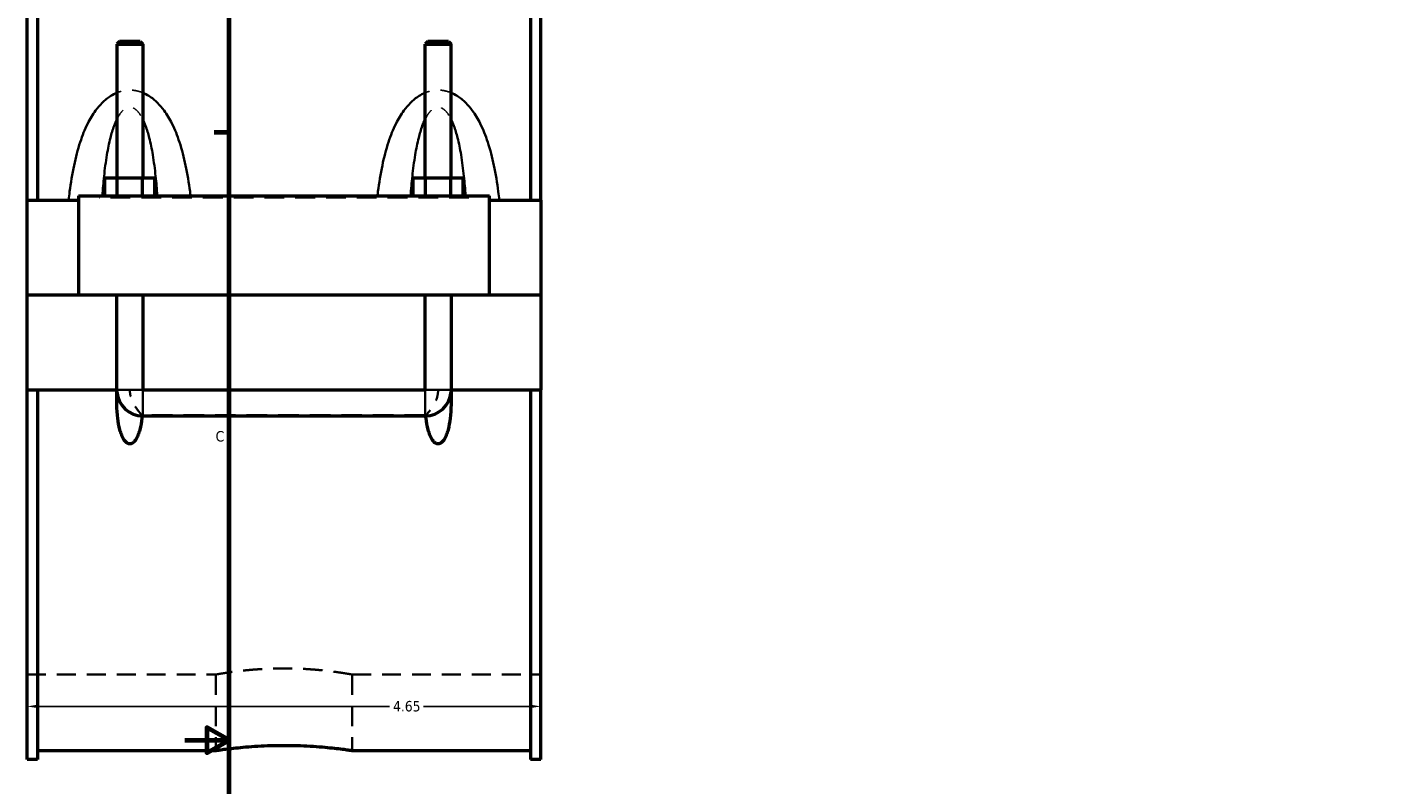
# Model space of a CAD drawing. Header units: inches. Extents: x -2.2 to 49.9, y -1.8 to 49.3.
# Tile 2 of 10: x -1.3 to 10.9, y 10.6 to 17.5. Entities that reach past the tile are written whole.
import ezdxf

# ---------------------------------------------------------------- set-up
doc = ezdxf.new("R2010")
doc.units = ezdxf.units.IN
doc.header["$MEASUREMENT"] = 0
doc.linetypes.add('DASHED', pattern=[0.2067, 0.1654, -0.0413])
for name, color, linetype, lineweight in [('Border (ANSI)', 7, 'Continuous', 70), ('Dimension (ANSI)', 7, 'Continuous', 25), ('Hidden (ANSI)', 7, 'DASHED', 35), ('Hidden Narrow (ANSI)', 7, 'DASHED', 25), ('Visible (ANSI)', 7, 'Continuous', 50), ('Visible Narrow (ANSI)', 7, 'Continuous', 35)]:
    doc.layers.add(name, color=color, linetype=linetype, lineweight=lineweight)
doc.styles.add('Note Text (ANSI)', font='tahoma.ttf')
doc.dimstyles.new('Default (ANSI)', dxfattribs={"dimtxt": 0.094488, "dimasz": 0.098425, "dimexe": 0.125, "dimexo": 0.0625, "dimgap": 0.031496, "dimtad": 0, "dimtih": 1, "dimtoh": 1, "dimrnd": 1e-08, "dimzin": 4, "dimdsep": 46, "dimtxsty": 'Note Text (ANSI)', "dimcen": 0.09, "dimdle": 0.393701, "dimclrd": 256, "dimclre": 256, "dimclrt": 5, "dimadec": 0, "dimazin": 1, "dimtfac": 1, "dimtofl": 0, "dimtmove": 0, "dimatfit": 3, "dimfxl": 1, "dimtolj": 1, "dimtzin": 4, "dimlwd": -1, "dimlwe": -1, "dimarcsym": 0})

# ---------------------------------------------------------------- blocks, each defined once
blk = doc.blocks.new('Borders Default Border')
at = {"layer": 'Border (ANSI)'}
blk.add_line((0.5, 16.5), (0.366, 16.5), dxfattribs=at)
at = {"layer": 'Border (ANSI)', "flags": 128}
for points in [[(0.5, 1), (0.5, 21), (33.5, 21), (33.5, 1), (0.5, 1)], [(0.1, 11), (0.5, 11), (0.3, 11.115), (0.3, 10.885), (0.5, 11)]]:
    blk.add_lwpolyline(points, dxfattribs=at)
at = {"layer": 'Border (ANSI)', "color": 5, "true_color": 0x0000ff, "insert": (0.378, 13.701), "char_height": 0.0945, "attachment_point": 7, "style": 'Note Text (ANSI)'}
blk.add_mtext('C', dxfattribs=at)
blk = doc.blocks.new('*D6')
at = {"layer": 'Defpoints', "color": 0, "transparency": 16777216}
for p in [(-1.328, 15.888), (3.322, 15.888), (3.322, 11.306)]:
    blk.add_point(p, dxfattribs=at)
at = {"layer": 'Dimension (ANSI)', "transparency": 16777216}
for p, q in [((-1.328, 15.825), (-1.328, 11.181)), ((3.322, 15.825), (3.322, 11.181)), ((-1.23, 11.306), (1.952, 11.306)), ((3.223, 11.306), (2.258, 11.306))]:
    blk.add_line(p, q, dxfattribs=at)
for points in [[(-1.23, 11.322), (-1.23, 11.29), (-1.328, 11.306)], [(3.223, 11.322), (3.223, 11.29), (3.322, 11.306)]]:
    blk.add_solid(points, dxfattribs=at)
at = {"layer": 'Dimension (ANSI)', "color": 5, "transparency": 16777216, "insert": (1.984, 11.355), "char_height": 0.0945, "attachment_point": 1, "style": 'Note Text (ANSI)'}
blk.add_mtext('\\A1;4.65', dxfattribs=at)

msp = doc.modelspace()

# ---------------------------------------------------------------- linework, layer by layer
at = {"layer": 'Hidden (ANSI)', "ltscale": 0.897567}
for p, q in [((-0.5163, 15.0272), (-0.2801, 15.0272)), ((2.2737, 15.0272), (2.5099, 15.0272))]:
    msp.add_line(p, q, dxfattribs=at)
at = {"layer": 'Hidden (ANSI)', "ltscale": 0.151847}
for p, q in [((-0.5163, 14.0907), (-0.5163, 14.1704)), ((2.5099, 14.0907), (2.5099, 14.1704))]:
    msp.add_line(p, q, dxfattribs=at)
at = {"layer": 'Hidden (ANSI)', "ltscale": 1.123182}
msp.add_line((2.2737, 13.9405), (-0.2801, 13.9405), dxfattribs=at)
at = {"layer": 'Hidden (ANSI)', "ltscale": 1.032703}
for p, q in [((-1.3282, 11.5942), (0.3795, 11.5942)), ((1.6142, 11.5942), (3.3218, 11.5942))]:
    msp.add_line(p, q, dxfattribs=at)
at = {"layer": 'Hidden (ANSI)', "ltscale": 1.107898}
for p, q in [((0.3795, 11.5942), (0.3795, 10.9071)), ((1.6142, 11.5942), (1.6142, 10.9071))]:
    msp.add_line(p, q, dxfattribs=at)
at = {"layer": 'Hidden (ANSI)', "ltscale": 0.036756}
for centre, start, end in [((-0.2801, 14.1704), 180, 184.69338), ((2.2737, 14.1704), 355.30662, 0)]:
    msp.add_arc(centre, 0.2362, start, end, dxfattribs=at)
at = {"layer": 'Hidden (ANSI)', "ltscale": 0.549526}
for points, knots in [([(-0.2864, 13.9406), (-0.2894, 13.9437), (-0.2934, 13.9479), (-0.3051, 13.9606), (-0.3135, 13.9701), (-0.3333, 13.9948), (-0.3452, 14.0112), (-0.3693, 14.0516), (-0.3805, 14.0754), (-0.3943, 14.1225), (-0.3978, 14.1446), (-0.3982, 14.1681), (-0.3982, 14.1693), (-0.3982, 14.1704)], [1.02801091, 1.02801091, 1.02801091, 1.02801091, 1.11858927, 1.11858927, 1.25803373, 1.25803373, 1.43972216, 1.43972216, 1.64554567, 1.64554567, 1.81637945, 1.81637945, 1.82512786, 1.82512786, 1.82512786, 1.82512786]), ([(2.3918, 14.1704), (2.3918, 14.1693), (2.3918, 14.1681), (2.3915, 14.1446), (2.3879, 14.1225), (2.3741, 14.0754), (2.3629, 14.0516), (2.3389, 14.0112), (2.3269, 13.9948), (2.3071, 13.9701), (2.2988, 13.9606), (2.2871, 13.9479), (2.2831, 13.9437), (2.28, 13.9406)], [-0.00874841, -0.00874841, -0.00874841, -0.00874841, 0, 0, 0.17083378, 0.17083378, 0.37665729, 0.37665729, 0.55834572, 0.55834572, 0.69779018, 0.69779018, 0.78836853, 0.78836853, 0.78836853, 0.78836853])]:
    msp.add_open_spline(points, degree=3, knots=knots, dxfattribs=at)
at = {"layer": 'Hidden (ANSI)', "ltscale": 0.012377}
for points in [[(-0.2864, 13.9406), (-0.2866, 13.9385), (-0.2868, 13.9364), (-0.287, 13.9343)], [(2.2806, 13.9343), (2.2804, 13.9364), (2.2802, 13.9385), (2.28, 13.9406)]]:
    msp.add_open_spline(points, degree=3, dxfattribs=at)
at = {"layer": 'Hidden (ANSI)', "ltscale": 0.01191}
for points in [[(-0.2801, 13.9405), (-0.2822, 13.9405), (-0.2843, 13.9406), (-0.2864, 13.9406)], [(2.28, 13.9406), (2.2779, 13.9406), (2.2758, 13.9405), (2.2737, 13.9405)]]:
    msp.add_open_spline(points, degree=3, dxfattribs=at)
at = {"layer": 'Hidden (ANSI)', "ltscale": 1.044634}
msp.add_open_spline([(1.6142, 11.5942), (1.6142, 11.5942), (1.6104, 11.5948), (1.5948, 11.5976), (1.5828, 11.5997), (1.5513, 11.6049), (1.5317, 11.6081), (1.4864, 11.6149), (1.4607, 11.6185), (1.406, 11.6255), (1.3751, 11.6291), (1.3077, 11.636), (1.2713, 11.6392), (1.1953, 11.6445), (1.1556, 11.6466), (1.0758, 11.6494), (1.0357, 11.6501), (0.958, 11.6501), (0.9178, 11.6494), (0.838, 11.6466), (0.7984, 11.6445), (0.7223, 11.6392), (0.6859, 11.636), (0.6186, 11.6291), (0.5877, 11.6255), (0.533, 11.6185), (0.5073, 11.6149), (0.462, 11.6081), (0.4424, 11.6049), (0.4108, 11.5997), (0.3989, 11.5976), (0.3832, 11.5948), (0.3795, 11.5942), (0.3795, 11.5942)], degree=3, knots=[2.3681181, 2.3681181, 2.3681181, 2.3681181, 2.6641275, 2.6641275, 2.9601369, 2.9601369, 3.2561463, 3.2561463, 3.5521557, 3.5521557, 3.8481758, 3.8481758, 4.1441959, 4.1441959, 4.4402161, 4.4402161, 4.7362362, 4.7362362, 5.0322563, 5.0322563, 5.3282765, 5.3282765, 5.6242966, 5.6242966, 5.9203167, 5.9203167, 6.2163261, 6.2163261, 6.5123355, 6.5123355, 6.8083449, 6.8083449, 7.1043543, 7.1043543, 7.1043543, 7.1043543], dxfattribs=at)
at = {"layer": 'Hidden Narrow (ANSI)', "ltscale": 1.079826}
msp.add_line((2.6708, 15.9076), (-0.6772, 15.9076), dxfattribs=at)
at = {"layer": 'Hidden Narrow (ANSI)', "ltscale": 0.418131}
for points, knots in [([(-0.2801, 16.8586), (-0.2823, 16.8596), (-0.2846, 16.8605), (-0.3087, 16.8699), (-0.3316, 16.8761), (-0.3692, 16.8816), (-0.3837, 16.8827), (-0.3982, 16.8827), (-0.4126, 16.8827), (-0.4271, 16.8816), (-0.4647, 16.8761), (-0.4876, 16.8699), (-0.5118, 16.8605), (-0.514, 16.8596), (-0.5163, 16.8586)], [-4.07013381, -4.07013381, -4.07013381, -4.07013381, -4.05153618, -4.05153618, -3.87193314, -3.87193314, -3.76161098, -3.76161098, -3.76161098, -3.65128882, -3.65128882, -3.47168578, -3.47168578, -3.45308815, -3.45308815, -3.45308815, -3.45308815]), ([(2.5099, 16.8586), (2.5077, 16.8596), (2.5054, 16.8605), (2.4813, 16.8699), (2.4584, 16.8761), (2.4208, 16.8816), (2.4063, 16.8827), (2.3918, 16.8827), (2.3774, 16.8827), (2.3629, 16.8816), (2.3253, 16.8761), (2.3024, 16.8699), (2.2782, 16.8605), (2.276, 16.8596), (2.2737, 16.8586)], [-4.07013381, -4.07013381, -4.07013381, -4.07013381, -4.05153617, -4.05153617, -3.87193313, -3.87193313, -3.76161098, -3.76161098, -3.76161098, -3.65128882, -3.65128882, -3.47168578, -3.47168578, -3.45308815, -3.45308815, -3.45308815, -3.45308815])]:
    msp.add_open_spline(points, degree=3, knots=knots, dxfattribs=at)
at = {"layer": 'Hidden Narrow (ANSI)', "ltscale": 0.572898}
for points, knots in [([(-0.5163, 16.6179), (-0.5155, 16.6194), (-0.5148, 16.6209), (-0.5031, 16.6441), (-0.4911, 16.6637), (-0.469, 16.6914), (-0.4595, 16.701), (-0.4395, 16.7165), (-0.4289, 16.7222), (-0.4116, 16.7273), (-0.4049, 16.7282), (-0.3982, 16.7282), (-0.3915, 16.7282), (-0.3848, 16.7273), (-0.3674, 16.7222), (-0.3568, 16.7165), (-0.3368, 16.701), (-0.3273, 16.6914), (-0.3052, 16.6637), (-0.2932, 16.6441), (-0.2815, 16.6209), (-0.2808, 16.6194), (-0.2801, 16.6179)], [3.0216271, 3.0216271, 3.0216271, 3.0216271, 3.0391119, 3.0391119, 3.2957948, 3.2957948, 3.4716858, 3.4716858, 3.6512888, 3.6512888, 3.761611, 3.761611, 3.761611, 3.8719331, 3.8719331, 4.0515362, 4.0515362, 4.2274272, 4.2274272, 4.4841101, 4.4841101, 4.5015949, 4.5015949, 4.5015949, 4.5015949]), ([(2.2737, 16.6179), (2.2745, 16.6194), (2.2752, 16.6209), (2.2869, 16.6441), (2.2989, 16.6637), (2.321, 16.6914), (2.3305, 16.701), (2.3505, 16.7165), (2.3611, 16.7222), (2.3784, 16.7273), (2.3851, 16.7282), (2.3918, 16.7282), (2.3985, 16.7282), (2.4052, 16.7273), (2.4226, 16.7222), (2.4332, 16.7165), (2.4532, 16.701), (2.4627, 16.6914), (2.4848, 16.6637), (2.4968, 16.6441), (2.5085, 16.6209), (2.5092, 16.6194), (2.5099, 16.6179)], [3.0216271, 3.0216271, 3.0216271, 3.0216271, 3.0391119, 3.0391119, 3.2957948, 3.2957948, 3.4716858, 3.4716858, 3.6512888, 3.6512888, 3.761611, 3.761611, 3.761611, 3.8719331, 3.8719331, 4.0515362, 4.0515362, 4.2274272, 4.2274272, 4.48411, 4.48411, 4.5015949, 4.5015949, 4.5015949, 4.5015949])]:
    msp.add_open_spline(points, degree=3, knots=knots, dxfattribs=at)
at = {"layer": 'Visible (ANSI)'}
for p, q in [((-1.3282, 15.888), (-1.3282, 19.2337)), ((-1.2352, 19.2337), (-1.2352, 15.888)), ((3.2288, 19.2337), (3.2288, 15.888)), ((3.3218, 15.888), (3.3218, 19.2337)), ((-0.4927, 17.3212), (-0.5163, 17.2976)), ((-0.5163, 17.2976), (-0.2801, 17.2976)), ((-0.5163, 17.2976), (-0.5163, 16.0848)), ((-0.3037, 17.3212), (-0.4927, 17.3212)), ((-0.3037, 17.3212), (-0.2801, 17.2976)), ((-0.2801, 17.2976), (-0.2801, 16.0848)), ((2.2973, 17.3212), (2.2737, 17.2976)), ((2.2737, 17.2976), (2.5099, 17.2976)), ((2.2737, 16.0848), (2.2737, 17.2976)), ((2.4863, 17.3212), (2.2973, 17.3212)), ((2.4863, 17.3212), (2.5099, 17.2976)), ((2.5099, 16.0848), (2.5099, 17.2976)), ((-0.6255, 15.9273), (-0.6255, 16.0848)), ((-0.5118, 16.0848), (-0.6255, 16.0848)), ((-0.5118, 15.9273), (-0.5118, 16.0848)), ((-0.2845, 16.0848), (-0.5118, 16.0848)), ((-0.2845, 15.9273), (-0.2845, 16.0848)), ((-0.1709, 16.0848), (-0.2845, 16.0848)), ((-0.1709, 15.9273), (-0.1709, 16.0848)), ((2.1645, 15.9273), (2.1645, 16.0848)), ((2.2782, 16.0848), (2.1645, 16.0848)), ((2.2782, 15.9273), (2.2782, 16.0848)), ((2.5055, 16.0848), (2.2782, 16.0848)), ((2.5055, 15.9273), (2.5055, 16.0848)), ((2.6191, 16.0848), (2.5055, 16.0848)), ((2.6191, 15.9273), (2.6191, 16.0848)), ((-1.3282, 15.888), (-0.8632, 15.888)), ((-1.3282, 15.0312), (-1.3282, 15.888)), ((-0.8632, 15.9273), (2.8568, 15.9273)), ((-0.8632, 15.9273), (-0.8632, 15.0312)), ((2.8568, 15.0312), (2.8568, 15.9273)), ((2.8568, 15.888), (3.3218, 15.888)), ((3.3218, 15.888), (3.3218, 15.0312)), ((-1.3282, 15.0312), (-0.8632, 15.0312)), ((-1.3282, 14.1704), (-1.3282, 15.0272)), ((-0.5163, 15.0272), (-1.3282, 15.0272)), ((-0.8632, 15.0312), (2.8568, 15.0312)), ((-0.5163, 15.0312), (-0.5163, 15.0272)), ((-0.5163, 14.1704), (-0.5163, 15.0272)), ((-0.2801, 15.0312), (-0.2801, 15.0272)), ((-0.2801, 15.0272), (-0.2801, 14.1704)), ((2.2737, 15.0272), (-0.2801, 15.0272)), ((2.2737, 15.0272), (2.2737, 15.0312)), ((2.2737, 14.1704), (2.2737, 15.0272)), ((2.5099, 15.0272), (2.5099, 15.0312)), ((2.5099, 15.0272), (2.5099, 14.1704)), ((3.3218, 15.0272), (2.5099, 15.0272)), ((2.8568, 15.0312), (3.3218, 15.0312)), ((3.3218, 15.0272), (3.3218, 14.1704)), ((-1.3282, 10.8247), (-1.3282, 14.1704)), ((-1.3282, 14.1704), (-0.5163, 14.1704)), ((-1.2352, 14.1704), (-1.2352, 10.8247)), ((-0.5163, 14.1704), (-0.5149, 14.1704)), ((-0.2814, 14.1704), (-0.2801, 14.1704)), ((-0.2801, 14.1704), (2.2737, 14.1704)), ((-0.2801, 14.1691), (2.2737, 14.1691)), ((2.2737, 14.1704), (2.2751, 14.1704)), ((2.5086, 14.1704), (2.5099, 14.1704)), ((2.5099, 14.1704), (3.3218, 14.1704)), ((3.2288, 14.1704), (3.2288, 10.8247)), ((3.3218, 10.8247), (3.3218, 14.1704)), ((-0.2801, 13.9342), (2.2737, 13.9342)), ((-1.2352, 10.9071), (0.3795, 10.9071)), ((1.6142, 10.9071), (3.2288, 10.9071)), ((-1.2352, 10.8247), (-1.3282, 10.8247)), ((3.3218, 10.8247), (3.2288, 10.8247))]:
    msp.add_line(p, q, dxfattribs=at)
for centre, start, end in [((-0.2801, 14.1704), 184.69338, 270), ((2.2737, 14.1704), 270, 355.30662)]:
    msp.add_arc(centre, 0.2362, start, end, dxfattribs=at)
for points, knots in [([(-0.287, 13.9343), (-0.2877, 13.9266), (-0.2886, 13.9189), (-0.2934, 13.8786), (-0.2992, 13.8431), (-0.3127, 13.7917), (-0.318, 13.775), (-0.3309, 13.7432), (-0.3384, 13.7282), (-0.3538, 13.7066), (-0.3611, 13.6983), (-0.3738, 13.6891), (-0.3784, 13.6865), (-0.3879, 13.683), (-0.393, 13.682), (-0.4034, 13.682), (-0.4084, 13.683), (-0.418, 13.6865), (-0.4225, 13.6891), (-0.4352, 13.6983), (-0.4425, 13.7066), (-0.458, 13.7282), (-0.4654, 13.7432), (-0.4783, 13.775), (-0.4836, 13.7917), (-0.4972, 13.8431), (-0.5029, 13.8786), (-0.5166, 13.9922), (-0.5179, 14.0804), (-0.5149, 14.1704)], [1.5363477, 1.5363477, 1.5363477, 1.5363477, 1.5968797, 1.5968797, 1.857561, 1.857561, 1.9879016, 1.9879016, 2.1182423, 2.1182423, 2.1973812, 2.1973812, 2.2369507, 2.2369507, 2.2765201, 2.2765201, 2.3160896, 2.3160896, 2.355659, 2.355659, 2.434798, 2.434798, 2.5651386, 2.5651386, 2.6954793, 2.6954793, 2.9561606, 2.9561606, 3.6008376, 3.6008376, 3.6008376, 3.6008376]), ([(-0.2814, 14.1704), (-0.2814, 14.1703), (-0.2814, 14.1701), (-0.2812, 14.1698), (-0.2811, 14.1696), (-0.2809, 14.1694), (-0.2807, 14.1693), (-0.2804, 14.1692), (-0.2802, 14.1691), (-0.2801, 14.1691)], [0.0000740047, 0.0000740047, 0.0000740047, 0.0000740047, 0.0013944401, 0.0013944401, 0.0027725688, 0.0027725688, 0.0041200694, 0.0041200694, 0.0054404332, 0.0054404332, 0.0054404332, 0.0054404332]), ([(2.2737, 14.1691), (2.2739, 14.1691), (2.2741, 14.1692), (2.2744, 14.1693), (2.2745, 14.1694), (2.2748, 14.1696), (2.2749, 14.1698), (2.275, 14.1701), (2.2751, 14.1703), (2.2751, 14.1704)], [0, 0, 0, 0, 0.0013148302, 0.0013148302, 0.0026484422, 0.0026484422, 0.0040166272, 0.0040166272, 0.0053612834, 0.0053612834, 0.0053612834, 0.0053612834]), ([(2.5086, 14.1704), (2.5115, 14.0804), (2.5102, 13.9922), (2.4966, 13.8786), (2.4908, 13.8431), (2.4773, 13.7917), (2.472, 13.775), (2.4591, 13.7432), (2.4516, 13.7282), (2.4362, 13.7066), (2.4289, 13.6983), (2.4162, 13.6891), (2.4116, 13.6865), (2.4021, 13.683), (2.397, 13.682), (2.3866, 13.682), (2.3816, 13.683), (2.372, 13.6865), (2.3675, 13.6891), (2.3548, 13.6983), (2.3475, 13.7066), (2.332, 13.7282), (2.3246, 13.7432), (2.3117, 13.775), (2.3064, 13.7917), (2.2928, 13.8431), (2.2871, 13.8786), (2.2822, 13.9189), (2.2814, 13.9266), (2.2806, 13.9343)], [0.9522026, 0.9522026, 0.9522026, 0.9522026, 1.5968797, 1.5968797, 1.857561, 1.857561, 1.9879016, 1.9879016, 2.1182423, 2.1182423, 2.1973812, 2.1973812, 2.2369507, 2.2369507, 2.2765201, 2.2765201, 2.3160896, 2.3160896, 2.355659, 2.355659, 2.434798, 2.434798, 2.5651386, 2.5651386, 2.6954793, 2.6954793, 2.9561606, 2.9561606, 3.0166925, 3.0166925, 3.0166925, 3.0166925]), ([(0.3795, 10.9071), (0.3795, 10.9071), (0.3832, 10.9077), (0.3989, 10.91), (0.4108, 10.9117), (0.4423, 10.9161), (0.4619, 10.9187), (0.5073, 10.9244), (0.5329, 10.9274), (0.5877, 10.9332), (0.6186, 10.9363), (0.686, 10.9419), (0.7224, 10.9446), (0.7984, 10.949), (0.8381, 10.9507), (0.9179, 10.9531), (0.958, 10.9536), (1.0357, 10.9536), (1.0758, 10.9531), (1.1556, 10.9507), (1.1952, 10.949), (1.2712, 10.9446), (1.3077, 10.9419), (1.375, 10.9363), (1.406, 10.9332), (1.4607, 10.9274), (1.4864, 10.9244), (1.5317, 10.9187), (1.5513, 10.9161), (1.5829, 10.9117), (1.5948, 10.91), (1.6104, 10.9077), (1.6142, 10.9071), (1.6142, 10.9071)], [2.366407, 2.366407, 2.366407, 2.366407, 2.6622053, 2.6622053, 2.9580036, 2.9580036, 3.2538019, 3.2538019, 3.5496002, 3.5496002, 3.8454036, 3.8454036, 4.1412071, 4.1412071, 4.4370105, 4.4370105, 4.7328139, 4.7328139, 5.0286174, 5.0286174, 5.3244208, 5.3244208, 5.6202242, 5.6202242, 5.9160277, 5.9160277, 6.211826, 6.211826, 6.5076243, 6.5076243, 6.8034226, 6.8034226, 7.0992209, 7.0992209, 7.0992209, 7.0992209])]:
    msp.add_open_spline(points, degree=3, knots=knots, dxfattribs=at)
at = {"layer": 'Visible Narrow (ANSI)'}
for p, q in [((-0.5112, 14.1704), (-0.2851, 14.1704)), ((-0.2801, 13.9355), (-0.2801, 14.1652)), ((2.2737, 13.9355), (2.2737, 14.1652)), ((2.5049, 14.1704), (2.2788, 14.1704))]:
    msp.add_line(p, q, dxfattribs=at)
for points, knots in [([(-0.5163, 16.8586), (-0.5353, 16.8508), (-0.5535, 16.8412), (-0.5992, 16.8123), (-0.6252, 16.7909), (-0.6702, 16.7459), (-0.6896, 16.7227), (-0.7347, 16.6612), (-0.7583, 16.6213), (-0.8059, 16.5263), (-0.8281, 16.4702), (-0.8698, 16.3442), (-0.8879, 16.2735), (-0.9195, 16.1237), (-0.9324, 16.0443), (-0.9462, 15.9387), (-0.9492, 15.9134), (-0.9521, 15.888)], [-3.4530881, -3.4530881, -3.4530881, -3.4530881, -3.2957948, -3.2957948, -3.0391119, -3.0391119, -2.8083802, -2.8083802, -2.456951, -2.456951, -2.0058343, -2.0058343, -1.4695156, -1.4695156, -0.8880339, -0.8880339, -0.7051461, -0.7051461, -0.7051461, -0.7051461]), ([(0.1512, 15.9273), (0.1497, 15.9396), (0.1481, 15.9518), (0.136, 16.0443), (0.1232, 16.1237), (0.0916, 16.2735), (0.0734, 16.3442), (0.0318, 16.4702), (0.0095, 16.5263), (-0.038, 16.6213), (-0.0616, 16.6612), (-0.1067, 16.7227), (-0.1262, 16.7459), (-0.1711, 16.7909), (-0.1971, 16.8123), (-0.2428, 16.8412), (-0.2611, 16.8508), (-0.2801, 16.8586)], [-6.72351, -6.72351, -6.72351, -6.72351, -6.6351881, -6.6351881, -6.0537063, -6.0537063, -5.5173876, -5.5173876, -5.0662709, -5.0662709, -4.7148417, -4.7148417, -4.4841101, -4.4841101, -4.2274272, -4.2274272, -4.0701338, -4.0701338, -4.0701338, -4.0701338]), ([(2.2737, 16.8586), (2.2547, 16.8508), (2.2365, 16.8412), (2.1908, 16.8123), (2.1648, 16.7909), (2.1198, 16.7459), (2.1004, 16.7227), (2.0553, 16.6612), (2.0317, 16.6213), (1.9841, 16.5263), (1.9619, 16.4702), (1.9202, 16.3442), (1.9021, 16.2735), (1.8705, 16.1237), (1.8576, 16.0443), (1.8455, 15.9518), (1.844, 15.9396), (1.8425, 15.9273)], [-3.4530881, -3.4530881, -3.4530881, -3.4530881, -3.2957948, -3.2957948, -3.0391119, -3.0391119, -2.8083803, -2.8083803, -2.4569512, -2.4569512, -2.0058345, -2.0058345, -1.4695159, -1.4695159, -0.8880333, -0.8880333, -0.799712, -0.799712, -0.799712, -0.799712]), ([(2.9457, 15.888), (2.9429, 15.9134), (2.9398, 15.9387), (2.926, 16.0443), (2.9132, 16.1237), (2.8816, 16.2735), (2.8634, 16.3442), (2.8218, 16.4702), (2.7995, 16.5263), (2.752, 16.6213), (2.7284, 16.6612), (2.6833, 16.7227), (2.6638, 16.7459), (2.6189, 16.7909), (2.5929, 16.8123), (2.5472, 16.8412), (2.5289, 16.8508), (2.5099, 16.8586)], [-6.8180758, -6.8180758, -6.8180758, -6.8180758, -6.6351887, -6.6351887, -6.053706, -6.053706, -5.5173874, -5.5173874, -5.0662707, -5.0662707, -4.7148416, -4.7148416, -4.48411, -4.48411, -4.2274272, -4.2274272, -4.0701338, -4.0701338, -4.0701338, -4.0701338]), ([(-0.6471, 15.9273), (-0.6428, 15.9869), (-0.6377, 16.0459), (-0.6246, 16.1698), (-0.6162, 16.2346), (-0.5969, 16.3501), (-0.5866, 16.4015), (-0.5646, 16.4886), (-0.5537, 16.5252), (-0.5335, 16.5799), (-0.5253, 16.5996), (-0.5163, 16.6179)], [0.996893, 0.996893, 0.996893, 0.996893, 1.4695156, 1.4695156, 2.0058343, 2.0058343, 2.456951, 2.456951, 2.8083802, 2.8083802, 3.0216271, 3.0216271, 3.0216271, 3.0216271]), ([(-0.2801, 16.6179), (-0.2711, 16.5996), (-0.2628, 16.5799), (-0.2426, 16.5252), (-0.2317, 16.4886), (-0.2097, 16.4015), (-0.1994, 16.3501), (-0.1802, 16.2346), (-0.1718, 16.1698), (-0.1586, 16.0459), (-0.1535, 15.9869), (-0.1492, 15.9273)], [4.5015949, 4.5015949, 4.5015949, 4.5015949, 4.7148417, 4.7148417, 5.0662709, 5.0662709, 5.5173876, 5.5173876, 6.0537063, 6.0537063, 6.526329, 6.526329, 6.526329, 6.526329]), ([(2.1429, 15.9273), (2.1472, 15.9869), (2.1523, 16.0459), (2.1654, 16.1698), (2.1738, 16.2346), (2.1931, 16.3501), (2.2034, 16.4015), (2.2254, 16.4886), (2.2363, 16.5252), (2.2565, 16.5799), (2.2647, 16.5996), (2.2737, 16.6179)], [0.996893, 0.996893, 0.996893, 0.996893, 1.4695159, 1.4695159, 2.0058345, 2.0058345, 2.4569512, 2.4569512, 2.8083803, 2.8083803, 3.0216271, 3.0216271, 3.0216271, 3.0216271]), ([(2.5099, 16.6179), (2.5189, 16.5996), (2.5272, 16.5799), (2.5474, 16.5252), (2.5583, 16.4886), (2.5803, 16.4015), (2.5906, 16.3501), (2.6098, 16.2346), (2.6182, 16.1698), (2.6314, 16.0459), (2.6365, 15.9869), (2.6408, 15.9273)], [4.5015949, 4.5015949, 4.5015949, 4.5015949, 4.7148416, 4.7148416, 5.0662707, 5.0662707, 5.5173874, 5.5173874, 6.053706, 6.053706, 6.526329, 6.526329, 6.526329, 6.526329])]:
    msp.add_open_spline(points, degree=3, knots=knots, dxfattribs=at)

# ---------------------------------------------------------------- block references
msp.add_blockref('Borders Default Border', (0, 0))

# ---------------------------------------------------------------- dimensions: what is measured, and where the dimension line sits
at = {"layer": 'Dimension (ANSI)'}
dim = msp.add_linear_dim(base=(3.3218, 11.3061), p1=(-1.3282, 15.888), p2=(3.3218, 15.888), angle=180, dimstyle='Default (ANSI)', override={"dimgap": 0.031496, "dimtih": 0, "dimtoh": 0, "dimdec": 2, "dimtol": 0, "dimlim": 0, "dimtp": 0, "dimtm": 0, "dimtdec": 2, "dimatfit": 1}, dxfattribs=at)
dim.commit()
dim.dimension.update_dxf_attribs({"geometry": '*D6', "text_midpoint": (2.105, 11.3061), "dimtype": 160})

doc.saveas('drawing.dxf')
